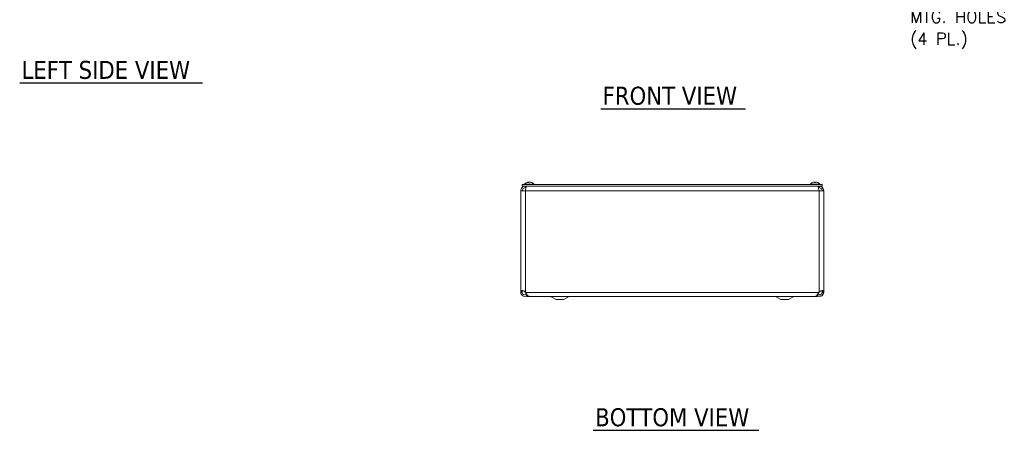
# Model space of a CAD drawing. Header units: inches. Extents: x 6.2 to 98, y 3.2 to 58.8.
# Tile 1 of 10: x 6.2 to 45.6, y 9.7 to 26.1. Entities that reach past the tile are written whole.
import ezdxf

# ---------------------------------------------------------------- set-up
doc = ezdxf.new("R2010")
doc.units = ezdxf.units.IN
doc.header["$LTSCALE"] = 6
doc.header["$MEASUREMENT"] = 0
for name, color, linetype, lineweight in [('Symbol (ANSI)', 7, 'Continuous', 5), ('Visible (ANSI)', 7, 'Continuous', 5), ('Visible Narrow (ANSI)', 7, 'Continuous', 5)]:
    doc.layers.add(name, color=color, linetype=linetype, lineweight=lineweight)
doc.styles.add('ROMANS', font='RomanS.shx')
doc.styles.add('Text Style168', font='tahoma.ttf')

msp = doc.modelspace()

# ---------------------------------------------------------------- linework, layer by layer
at = {"layer": 'Symbol (ANSI)', "lineweight": 30}
for p, q in [((6.15898, 23.56709), (13.47626, 23.56709)), ((29.41363, 22.53505), (35.20222, 22.53505)), ((29.11478, 9.68564), (35.73714, 9.68564))]:
    msp.add_line(p, q, dxfattribs=at)
at = {"layer": 'Visible (ANSI)'}
for p, q in [((38.27109, 19.50595), (26.27109, 19.50595)), ((26.27109, 19.44395), (26.27109, 19.50595)), ((38.27109, 19.44395), (26.27109, 19.44395)), ((26.36034, 19.52024), (26.74434, 19.52024)), ((26.36034, 19.52024), (26.36034, 19.50595)), ((26.39559, 19.38195), (26.39559, 19.44395)), ((26.39559, 19.38195), (26.41619, 19.38195)), ((26.51935, 19.58688), (26.48796, 19.58688)), ((26.52262, 19.60593), (26.52396, 19.59061)), ((26.58206, 19.60593), (26.58184, 19.60336)), ((26.64657, 19.58688), (26.62979, 19.58688)), ((26.74434, 19.52024), (26.74434, 19.50595)), ((37.79784, 19.52024), (38.18184, 19.52024)), ((37.79784, 19.52024), (37.79784, 19.50595)), ((38.00835, 19.58688), (37.97133, 19.58688)), ((37.97157, 19.60534), (37.97319, 19.58688)), ((38.00811, 19.60534), (38.00649, 19.58688)), ((38.14659, 19.38195), (38.12599, 19.38195)), ((38.14659, 19.38195), (38.14659, 19.44395)), ((38.18184, 19.52024), (38.18184, 19.50595)), ((38.27109, 19.44395), (38.27109, 19.50595)), ((26.20859, 15.20606), (26.20859, 19.25695)), ((26.20859, 19.25695), (26.39559, 19.25695)), ((38.14659, 19.25695), (38.33359, 19.25695)), ((38.33359, 19.25695), (38.33359, 15.20606)), ((26.20859, 15.20606), (26.258, 15.20606)), ((26.20859, 15.19445), (26.20859, 15.20606)), ((26.258, 15.19445), (26.20859, 15.19445)), ((26.258, 15.20606), (26.27059, 15.20606)), ((26.27059, 15.19445), (26.258, 15.19445)), ((26.27059, 15.20606), (26.27059, 15.19445)), ((26.39559, 15.20606), (26.40508, 15.19445)), ((26.46122, 15.1007), (26.45859, 15.1007)), ((26.45859, 15.1007), (26.45859, 15.0382)), ((26.45859, 15.0382), (38.08359, 15.0382)), ((26.5416, 15.0387), (38.00058, 15.0387)), ((27.62109, 14.9132), (27.3983, 15.03096)), ((27.92109, 14.9132), (28.14388, 15.03096)), ((36.62109, 14.9132), (36.3983, 15.03096)), ((36.92109, 14.9132), (37.14388, 15.03096)), ((38.08359, 15.1007), (38.08096, 15.1007)), ((38.08359, 15.1007), (38.08359, 15.0382)), ((38.1371, 15.19445), (38.14659, 15.20606)), ((38.28418, 15.20606), (38.27159, 15.20606)), ((38.27159, 15.19445), (38.27159, 15.20606)), ((38.28418, 15.19445), (38.27159, 15.19445)), ((38.33359, 15.20606), (38.28418, 15.20606)), ((38.33359, 15.19445), (38.28418, 15.19445)), ((38.33359, 15.20606), (38.33359, 15.19445)), ((27.62109, 14.9132), (27.92109, 14.9132)), ((36.62109, 14.9132), (36.92109, 14.9132))]:
    msp.add_line(p, q, dxfattribs=at)
for centre, radius, start, end in [((26.55234, 19.35395), 0.254, 98.385579, 139.104014), ((26.55234, 19.35395), 0.254, 40.895986, 81.614421), ((37.98984, 19.35395), 0.254, 113.896093, 139.104014), ((37.89027, 19.57868), 0.0082, 90.037037, 113.896093), ((38.08941, 19.57868), 0.0082, 66.103907, 89.962963), ((37.98984, 19.35395), 0.254, 40.895986, 66.103907), ((27.36909, 14.9757), 0.0625, 62.141603, 90), ((28.17309, 14.9757), 0.0625, 90, 117.858397), ((36.36909, 14.9757), 0.0625, 62.141603, 90), ((37.17309, 14.9757), 0.0625, 90, 117.858397)]:
    msp.add_arc(centre, radius, start, end, dxfattribs=at)
for centre, major_axis, ratio, start_param, end_param in [((26.54997, 19.35435), (0.04232, 0.25041), 0.85235254, 0.32950472, 0.54803986), ((26.55626, 19.35435), (-0.02583, 0.25264), 0.51565398, 0.07468819, 0.35927616), ((26.55449, 19.35435), (-0.04658, 0.24965), 0.87991271, 6.24781257, 6.24963751), ((26.54829, 19.35435), (0.02503, 0.25272), 0.46707333, 0.17359751, 0.45818549), ((26.54997, 19.35435), (0.04232, 0.25041), 0.85235254, 0.27044669, 0.32074699), ((26.55639, 19.35435), (-0.02503, 0.25272), 0.46707333, 6.10776286, 6.10958779), ((26.55471, 19.35435), (-0.04232, 0.25041), 0.85235254, 5.72815064, 6.01273861), ((26.55019, 19.35435), (0.04658, 0.24965), 0.87991271, 6.03397007, 6.31855804), ((37.98971, 19.35435), (0.24185, 0.07749), 0.99580318, 1.3868503, 1.67143828), ((37.99442, 19.35435), (-0.02214, 0.25299), 0.02792688, 0.12492242, 0.40951039), ((37.98526, 19.35435), (0.02214, 0.25299), 0.02792688, 5.87367492, 6.15826289), ((37.98997, 19.35435), (0.24185, -0.07749), 0.99580318, 1.47015438, 1.75474235)]:
    msp.add_ellipse(centre, major_axis=major_axis, ratio=ratio, start_param=start_param, end_param=end_param, dxfattribs=at)
for points, knots in [([(26.39559, 19.44395), (26.33647, 19.44395), (26.27811, 19.414), (26.24365, 19.36596), (26.22103, 19.33444), (26.20859, 19.29574), (26.20859, 19.25695)], [0, 0, 0, 0, 0.94848895, 0.94848895, 0.94848895, 1.57079633, 1.57079633, 1.57079633, 1.57079633]), ([(26.27059, 19.25695), (26.27059, 19.30066), (26.29539, 19.34353), (26.33328, 19.36532), (26.35213, 19.37616), (26.37385, 19.38195), (26.39559, 19.38195)], [0, 0, 0, 0, 1.04897508, 1.04897508, 1.04897508, 1.57079633, 1.57079633, 1.57079633, 1.57079633]), ([(26.39559, 19.25695), (26.40449, 19.31608), (26.41338, 19.37444), (26.42228, 19.4089), (26.42811, 19.43151), (26.43395, 19.44395), (26.43978, 19.44395)], [0, 0, 0, 0, 0.94848895, 0.94848895, 0.94848895, 1.57079633, 1.57079633, 1.57079633, 1.57079633]), ([(26.48627, 19.58618), (26.4863, 19.58621), (26.48633, 19.58623), (26.48682, 19.58665), (26.48743, 19.58688), (26.48796, 19.58688)], [0.02288164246, 0.02288164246, 0.02288164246, 0.02288164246, 0.02337727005, 0.02337727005, 0.03121300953, 0.03121300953, 0.03121300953, 0.03121300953]), ([(26.5157, 19.6053), (26.51714, 19.60551), (26.51852, 19.60569), (26.52073, 19.60594), (26.52156, 19.60601), (26.52252, 19.60602), (26.52272, 19.60597), (26.5224, 19.60575), (26.52189, 19.60559), (26.52102, 19.60536), (26.5209, 19.60533), (26.52078, 19.6053)], [0, 0, 0, 0, 0.0125584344, 0.0125584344, 0.0251168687, 0.0251168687, 0.0376591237, 0.0376591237, 0.0502013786, 0.0502013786, 0.0520674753, 0.0520674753, 0.0520674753, 0.0520674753]), ([(26.55212, 19.6053), (26.55134, 19.60551), (26.55022, 19.60569), (26.54751, 19.60594), (26.54593, 19.60601), (26.54278, 19.60602), (26.541, 19.60597), (26.53753, 19.60575), (26.53583, 19.60559), (26.53416, 19.60536), (26.53394, 19.60533), (26.53373, 19.6053)], [0, 0, 0, 0, 0.0125584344, 0.0125584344, 0.0251168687, 0.0251168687, 0.0376591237, 0.0376591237, 0.0502013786, 0.0502013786, 0.052067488, 0.052067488, 0.052067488, 0.052067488]), ([(26.55256, 19.6053), (26.55334, 19.60551), (26.55446, 19.60569), (26.55717, 19.60594), (26.55875, 19.60601), (26.5619, 19.60602), (26.56367, 19.60597), (26.56715, 19.60575), (26.56885, 19.60559), (26.57052, 19.60536), (26.57074, 19.60533), (26.57095, 19.6053)], [0, 0, 0, 0, 0.0125556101, 0.0125556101, 0.0251112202, 0.0251112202, 0.0376562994, 0.0376562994, 0.0502013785, 0.0502013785, 0.0520674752, 0.0520674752, 0.0520674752, 0.0520674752]), ([(26.58898, 19.6053), (26.58754, 19.60551), (26.58616, 19.60569), (26.58395, 19.60594), (26.58312, 19.60601), (26.58228, 19.60602), (26.58207, 19.60599), (26.58206, 19.60593)], [0, 0, 0, 0, 0.0125584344, 0.0125584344, 0.0251168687, 0.0251168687, 0.0346359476, 0.0346359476, 0.0346359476, 0.0346359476]), ([(26.64657, 19.58688), (26.64748, 19.58688), (26.64854, 19.58665), (26.64941, 19.58623), (26.64947, 19.58621), (26.64952, 19.58618)], [0.09312996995, 0.09312996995, 0.09312996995, 0.09312996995, 0.10096570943, 0.10096570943, 0.10146133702, 0.10146133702, 0.10146133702, 0.10146133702]), ([(37.95808, 19.6053), (37.95972, 19.60551), (37.96147, 19.60569), (37.96473, 19.60594), (37.96623, 19.60601), (37.96862, 19.60602), (37.96967, 19.60597), (37.97111, 19.60575), (37.9715, 19.60559), (37.97157, 19.60536), (37.97157, 19.60533), (37.97157, 19.6053)], [0, 0, 0, 0, 0.0125584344, 0.0125584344, 0.0251168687, 0.0251168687, 0.0376591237, 0.0376591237, 0.0502013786, 0.0502013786, 0.0520674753, 0.0520674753, 0.0520674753, 0.0520674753]), ([(37.9713, 19.58618), (37.9713, 19.58621), (37.97129, 19.58623), (37.97129, 19.58665), (37.9713, 19.58688), (37.97133, 19.58688)], [0.02288164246, 0.02288164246, 0.02288164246, 0.02288164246, 0.02337727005, 0.02337727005, 0.03121300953, 0.03121300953, 0.03121300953, 0.03121300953]), ([(38.00811, 19.6053), (38.00808, 19.60551), (38.00837, 19.60569), (38.00964, 19.60594), (38.01061, 19.60601), (38.01287, 19.60602), (38.01431, 19.60597), (38.01749, 19.60575), (38.01923, 19.60559), (38.02111, 19.60536), (38.02135, 19.60533), (38.0216, 19.6053)], [0, 0, 0, 0, 0.0125556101, 0.0125556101, 0.0251112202, 0.0251112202, 0.0376562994, 0.0376562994, 0.0502013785, 0.0502013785, 0.0520674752, 0.0520674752, 0.0520674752, 0.0520674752]), ([(38.00835, 19.58688), (38.00838, 19.58688), (38.00839, 19.58665), (38.00839, 19.58623), (38.00839, 19.58621), (38.00838, 19.58618)], [0.09312996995, 0.09312996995, 0.09312996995, 0.09312996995, 0.10096570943, 0.10096570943, 0.10146133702, 0.10146133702, 0.10146133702, 0.10146133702]), ([(38.1024, 19.44395), (38.11129, 19.44395), (38.12019, 19.414), (38.12908, 19.36596), (38.13492, 19.33444), (38.14075, 19.29574), (38.14659, 19.25695)], [0, 0, 0, 0, 0.94848895, 0.94848895, 0.94848895, 1.57079633, 1.57079633, 1.57079633, 1.57079633]), ([(38.33359, 19.25695), (38.33359, 19.31608), (38.30363, 19.37444), (38.25559, 19.4089), (38.22408, 19.43151), (38.18538, 19.44395), (38.14659, 19.44395)], [0, 0, 0, 0, 0.94848895, 0.94848895, 0.94848895, 1.57079633, 1.57079633, 1.57079633, 1.57079633]), ([(38.27159, 19.25695), (38.27159, 19.30066), (38.24679, 19.34353), (38.2089, 19.36532), (38.19005, 19.37616), (38.16833, 19.38195), (38.14659, 19.38195)], [0, 0, 0, 0, 1.04897508, 1.04897508, 1.04897508, 1.57079633, 1.57079633, 1.57079633, 1.57079633]), ([(26.45843, 15.07073), (26.43152, 15.05051), (26.39817, 15.03873), (26.36447, 15.0387), (26.31293, 15.03866), (26.26215, 15.06611), (26.23396, 15.10926), (26.21752, 15.13441), (26.20859, 15.16441), (26.20859, 15.19445)], [0.34375539, 0.34375539, 0.34375539, 0.34375539, 0.99285462, 0.99285462, 0.99285462, 1.98570924, 1.98570924, 1.98570924, 2.56448895, 2.56448895, 2.56448895, 2.56448895]), ([(26.21117, 15.23407), (26.21502, 15.25501), (26.22622, 15.26927), (26.24873, 15.27325), (26.27116, 15.27722), (26.30404, 15.27097), (26.33276, 15.25605), (26.34443, 15.24998), (26.35533, 15.24255), (26.36462, 15.23407)], [1.37045489, 1.37045489, 1.37045489, 1.37045489, 2.10810614, 2.10810614, 2.10810614, 2.84289476, 2.84289476, 2.84289476, 3.14159265, 3.14159265, 3.14159265, 3.14159265]), ([(26.27059, 15.19445), (26.27059, 15.15923), (26.29229, 15.1249), (26.3241, 15.10978), (26.35592, 15.09466), (26.39624, 15.09952), (26.42355, 15.12177), (26.42894, 15.12616), (26.43384, 15.13116), (26.43813, 15.13663)], [0, 0, 0, 0, 1.12719708, 1.12719708, 1.12719708, 2.25439416, 2.25439416, 2.25439416, 2.47697346, 2.47697346, 2.47697346, 2.47697346]), ([(26.29199, 15.27099), (26.28343, 15.26661), (26.27752, 15.25819), (26.27453, 15.24638), (26.27358, 15.24259), (26.27286, 15.23847), (26.27232, 15.23407)], [-2.008136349, -2.008136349, -2.008136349, -2.008136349, -1.525428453, -1.525428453, -1.525428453, -1.370454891, -1.370454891, -1.370454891, -1.370454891]), ([(26.40508, 15.19445), (26.43384, 15.14291), (26.46261, 15.09216), (26.49137, 15.064), (26.50811, 15.04761), (26.52486, 15.03917), (26.5416, 15.03907)], [0, 0, 0, 0, 0.99285462, 0.99285462, 0.99285462, 1.57079633, 1.57079633, 1.57079633, 1.57079633]), ([(38.00058, 15.0387), (38.02932, 15.03871), (38.05806, 15.06614), (38.0868, 15.10926), (38.10357, 15.13441), (38.12033, 15.16441), (38.1371, 15.19445)], [0.99369262, 0.99369262, 0.99369262, 0.99369262, 1.98570924, 1.98570924, 1.98570924, 2.56448895, 2.56448895, 2.56448895, 2.56448895]), ([(38.33359, 15.19445), (38.33359, 15.14291), (38.3061, 15.09216), (38.26293, 15.064), (38.21975, 15.03584), (38.16223, 15.03114), (38.11506, 15.05192), (38.10389, 15.05684), (38.09333, 15.0631), (38.08362, 15.07049)], [0, 0, 0, 0, 0.99285462, 0.99285462, 0.99285462, 1.98570924, 1.98570924, 1.98570924, 2.22073356, 2.22073356, 2.22073356, 2.22073356]), ([(38.10406, 15.13666), (38.12421, 15.11129), (38.15812, 15.09721), (38.19032, 15.10154), (38.22523, 15.10623), (38.25637, 15.1323), (38.26712, 15.16585), (38.27008, 15.17507), (38.27159, 15.18476), (38.27159, 15.19445)], [0.08751549, 0.08751549, 0.08751549, 0.08751549, 1.12719708, 1.12719708, 1.12719708, 2.25439416, 2.25439416, 2.25439416, 2.56448895, 2.56448895, 2.56448895, 2.56448895]), ([(38.17756, 15.23407), (38.2005, 15.25501), (38.2338, 15.26927), (38.26236, 15.27325), (38.2908, 15.27722), (38.31247, 15.27097), (38.32272, 15.25605), (38.32688, 15.24998), (38.32945, 15.24255), (38.33101, 15.23407)], [-1.77113776, -1.77113776, -1.77113776, -1.77113776, -1.03348651, -1.03348651, -1.03348651, -0.29869789, -0.29869789, -0.29869789, 0, 0, 0, 0])]:
    msp.add_open_spline(points, degree=3, knots=knots, dxfattribs=at)
for points in [[(26.20859, 15.20606), (26.20859, 15.2154), (26.20945, 15.22473), (26.21117, 15.23407)], [(26.27232, 15.23407), (26.27117, 15.22473), (26.27059, 15.2154), (26.27059, 15.20606)], [(26.36462, 15.23407), (26.37485, 15.22473), (26.38522, 15.2154), (26.39559, 15.20606)], [(38.14659, 15.20606), (38.15696, 15.2154), (38.16733, 15.22473), (38.17756, 15.23407)], [(38.26986, 15.23407), (38.26764, 15.25217), (38.26156, 15.26522), (38.25037, 15.27104)], [(38.27159, 15.20606), (38.27159, 15.2154), (38.27101, 15.22473), (38.26986, 15.23407)], [(38.33101, 15.23407), (38.33273, 15.22473), (38.33359, 15.2154), (38.33359, 15.20606)]]:
    msp.add_open_spline(points, degree=3, dxfattribs=at)
at = {"layer": 'Visible Narrow (ANSI)'}
for p, q in [((26.51853, 19.58618), (26.48627, 19.58618)), ((26.52078, 19.6053), (26.52199, 19.58907)), ((26.53373, 19.6053), (26.53336, 19.59701)), ((26.55212, 19.6053), (26.55213, 19.60518)), ((26.58898, 19.6053), (26.58883, 19.60178)), ((26.64952, 19.58618), (26.63122, 19.58618)), ((37.88863, 19.58618), (37.88695, 19.58618)), ((38.00838, 19.58618), (37.9713, 19.58618)), ((37.97157, 19.6053), (37.97318, 19.58688)), ((38.00811, 19.6053), (38.0065, 19.58688)), ((38.09273, 19.58618), (38.09105, 19.58618)), ((26.39559, 19.25695), (26.39559, 15.20606)), ((38.14659, 19.25695), (26.39559, 19.25695)), ((38.14659, 15.20606), (38.14659, 19.25695)), ((26.21117, 15.23407), (26.27232, 15.23407)), ((26.40508, 15.19445), (38.1371, 15.19445)), ((27.3983, 15.03096), (28.14388, 15.03096)), ((36.3983, 15.03096), (37.14388, 15.03096)), ((38.33101, 15.23407), (38.26986, 15.23407))]:
    msp.add_line(p, q, dxfattribs=at)

# ---------------------------------------------------------------- texts
at = {"layer": 'Symbol (ANSI)', "insert": (41.79113, 26.56775), "char_height": 0.48, "width": 4.489457, "attachment_point": 4, "line_spacing_factor": 1.093904, "style": 'ROMANS'}
msp.add_mtext('{TEAR-DROP\\PSHAPED LID\\PMTG. HOLES\\P(4 PL.)}', dxfattribs=at)
at = {"layer": 'Symbol (ANSI)', "char_height": 0.72, "attachment_point": 7, "style": 'Text Style168'}
for s, insert in [('LEFT SIDE VIEW', (6.23098, 23.71625)), ('FRONT VIEW', (29.48563, 22.68188)), ('BOTTOM VIEW', (29.18678, 9.83247))]:
    msp.add_mtext(s, dxfattribs=dict(at, insert=insert))

doc.saveas('drawing.dxf')
